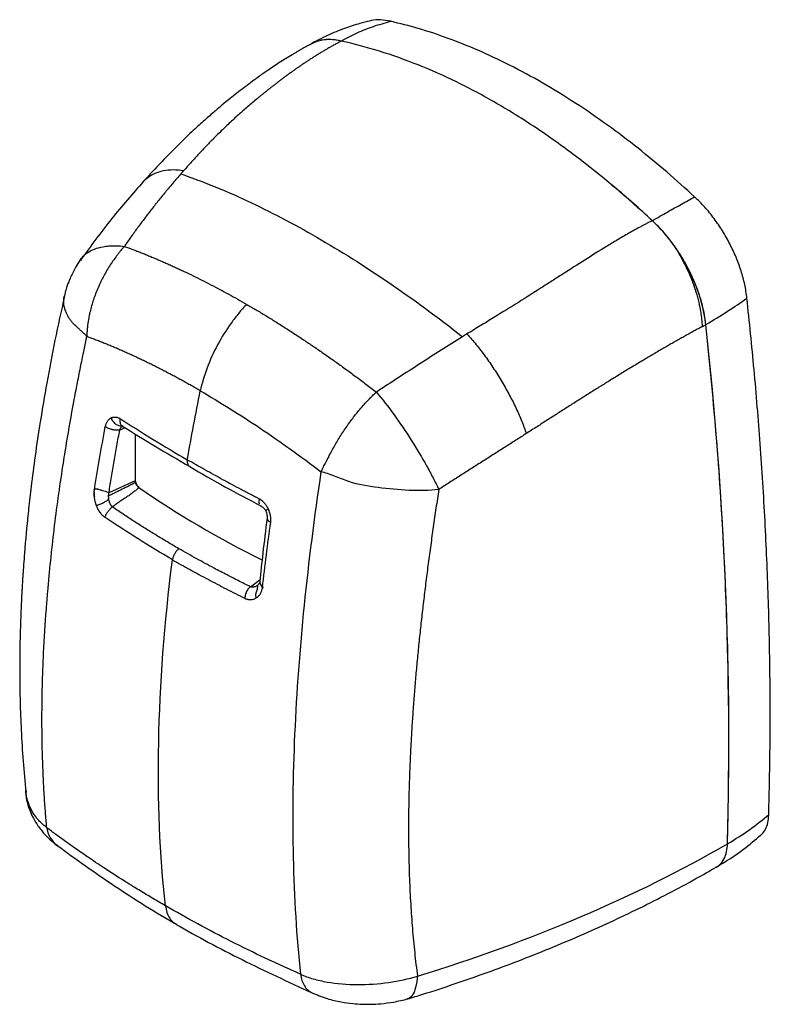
# Model space of a CAD drawing. Header units: millimetres. Extents: x 38 to 184, y 33 to 254.
# Tile 10 of 10: x 133 to 179, y 194 to 254. Entities that reach past the tile are written whole.
import ezdxf

# ---------------------------------------------------------------- set-up
doc = ezdxf.new("R2010")
doc.units = ezdxf.units.MM

msp = doc.modelspace()

# ---------------------------------------------------------------- linework, layer by layer
at = {"color": 7, "linetype": 'Continuous', "lineweight": 25}
for p, q in [((150.694, 252.784), (150.653, 252.763)), ((150.835, 252.849), (150.709, 252.772)), ((152.708, 253.003), (152.663, 253.015)), ((135.567, 237.277), (135.575, 237.307)), ((139.325, 229.178), (138.997, 229.038)), ((139.957, 225.908), (139.957, 228.79)), ((139.973, 225.917), (139.969, 228.782)), ((138.332, 225.189), (139.973, 225.917)), ((147.05, 219.379), (147.656, 219.832)), ((135.139, 203.436), (135.164, 203.42)), ((142.484, 198.576), (142.51, 198.56))]:
    msp.add_line(p, q, dxfattribs=at)
at = {"color": 7, "linetype": 'Continuous', "lineweight": 25, "flags": 128}
for points in [[(147.635, 219.715), (147.643, 219.627), (147.699, 219.483), (147.742, 219.407), (147.786, 219.344), (147.821, 219.304), (147.827, 219.3), (147.832, 219.297), (147.834, 219.297), (147.835, 219.297), (147.835, 219.297), (147.836, 219.298), (147.836, 219.298), (147.837, 219.3), (147.837, 219.306), (147.829, 219.336), (147.807, 219.385), (147.801, 219.395), (147.796, 219.401), (147.795, 219.402), (147.795, 219.402), (147.794, 219.402), (147.794, 219.402), (147.793, 219.401), (147.793, 219.4), (147.793, 219.392), (147.8, 219.352), (147.802, 219.335), (147.802, 219.333), (147.802, 219.332), (147.801, 219.331), (147.801, 219.331), (147.801, 219.331), (147.8, 219.331), (147.8, 219.331), (147.799, 219.331), (147.799, 219.331)], [(157.356, 195.37), (157.292, 194.896), (157.205, 194.526), (157.177, 194.445), (157.176, 194.443), (157.175, 194.442), (157.175, 194.441), (157.175, 194.441), (157.175, 194.441), (157.175, 194.44), (157.175, 194.44), (157.175, 194.44), (157.175, 194.44), (157.175, 194.44), (157.174, 194.439), (157.172, 194.433), (157.164, 194.412), (157.149, 194.377), (157.096, 194.274), (157.006, 194.144), (156.866, 194.019), (156.726, 193.967)]]:
    msp.add_lwpolyline(points, dxfattribs=at)
at = {"color": 7, "linetype": 'Continuous', "lineweight": 25}
for centre, radius, start, end in [((-60.7, 209.658), 237.264, 358.5203, 6.25991), ((175.424, 276.799), 62.255, 235.50924, 243.62409)]:
    msp.add_arc(centre, radius, start, end, dxfattribs=at)
for points, knots in [([(155.709, 254.232), (155.498, 254.267), (155.081, 254.337), (154.644, 254.325), (154.437, 254.256), (154.401, 254.244)], [0, 0, 0, 0, 0.458688, 0.906933, 1, 1, 1, 1]), ([(154.4, 254.247), (154.203, 254.2), (153.679, 254.074), (152.814, 253.787), (151.765, 253.367), (151.067, 252.989), (150.699, 252.79)], [0, 0, 0, 0, 0.150266, 0.398311, 0.681849, 1, 1, 1, 1]), ([(152.663, 253.015), (152.987, 253.19), (153.628, 253.537), (154.648, 253.943), (155.353, 254.135), (155.709, 254.232)], [0, 0, 0, 0, 0.335964, 0.664695, 1, 1, 1, 1]), ([(174.454, 243.411), (173.889, 243.923), (172.737, 244.969), (170.943, 246.442), (169.064, 247.865), (167.1, 249.212), (165.082, 250.452), (163.062, 251.543), (161.097, 252.464), (159.217, 253.211), (157.425, 253.809), (156.274, 254.093), (155.709, 254.232)], [0, 0, 0, 0, 0.092627, 0.188928, 0.288913, 0.392599, 0.5, 0.607397, 0.71108, 0.811066, 0.907368, 1, 1, 1, 1]), ([(152.665, 253.015), (152.412, 253.071), (152.165, 253.103), (151.692, 253.104), (151.466, 253.074), (151.253, 253.014)], [0, 0, 0, 0, 0.5, 0.5, 1, 1, 1, 1]), ([(152.663, 253.015), (152.448, 253.051), (152.022, 253.122), (151.591, 253.114), (151.394, 253.048), (151.372, 253.041)], [0, 0, 0, 0, 0.476664, 0.941468, 1, 1, 1, 1]), ([(150.76, 252.814), (150.727, 252.796), (150.631, 252.746), (150.477, 252.662), (150.298, 252.563), (150.124, 252.465), (149.954, 252.366), (149.786, 252.268), (149.405, 252.042), (148.837, 251.689), (148.143, 251.224), (147.562, 250.815), (147.074, 250.458), (146.632, 250.124), (146.209, 249.797), (145.766, 249.444), (145.285, 249.048), (144.741, 248.586), (144.118, 248.039), (143.384, 247.367), (142.518, 246.535), (141.522, 245.528), (140.832, 244.774), (140.461, 244.369)], [0, 0, 0, 0, 0.0085869, 0.0247574, 0.0401389, 0.0552842, 0.0701503, 0.0848687, 0.0993209, 0.1707898, 0.2357437, 0.2863238, 0.3303582, 0.371693, 0.4104941, 0.4501896, 0.4984936, 0.5499189, 0.6095735, 0.6835437, 0.7722272, 0.8775922, 1, 1, 1, 1]), ([(152.665, 253.015), (152.601, 252.981), (152.473, 252.914), (152.28, 252.809), (152.085, 252.7), (151.888, 252.589), (151.692, 252.475), (151.497, 252.359), (151.304, 252.243), (151.114, 252.126), (150.927, 252.008), (150.744, 251.891), (150.563, 251.773), (150.384, 251.654), (150.208, 251.535), (150.033, 251.415), (149.86, 251.295), (149.688, 251.174), (149.516, 251.052), (149.346, 250.929), (149.177, 250.805), (149.009, 250.681), (148.842, 250.555), (148.675, 250.429), (148.51, 250.302), (148.345, 250.174), (148.181, 250.045), (148.018, 249.915), (147.855, 249.784), (147.694, 249.652), (147.391, 249.403), (146.952, 249.032), (146.38, 248.529), (145.814, 248.012), (145.289, 247.511), (144.798, 247.027), (144.339, 246.557), (143.872, 246.062), (143.408, 245.555), (143.101, 245.209), (142.949, 245.039)], [0, 0, 0, 0, 0.017956, 0.036212, 0.054674, 0.073247, 0.091837, 0.110351, 0.128692, 0.14677, 0.164564, 0.182106, 0.199429, 0.216566, 0.233551, 0.250417, 0.267197, 0.283915, 0.300579, 0.317192, 0.333759, 0.350285, 0.366772, 0.383225, 0.399649, 0.416047, 0.432423, 0.448782, 0.465127, 0.481463, 0.497792, 0.557134, 0.616567, 0.676262, 0.736958, 0.786683, 0.838095, 0.891561, 0.946553, 1, 1, 1, 1]), ([(151.253, 253.014), (151.122, 252.974), (150.952, 252.921), (150.799, 252.83), (150.763, 252.808)], [0, 0, 0, 0, 0.765458, 1, 1, 1, 1]), ([(151.252, 253.015), (151.129, 252.984), (150.986, 252.948), (150.865, 252.868), (150.848, 252.857)], [0, 0, 0, 0, 0.8540047, 1, 1, 1, 1]), ([(150.929, 252.901), (150.923, 252.899), (150.897, 252.891), (150.875, 252.875), (150.858, 252.863)], [0, 0, 0, 0, 0.22259, 1, 1, 1, 1]), ([(171.841, 241.944), (170.281, 243.384), (168.7, 244.718), (166.692, 246.237), (166.288, 246.534), (165.48, 247.109), (165.076, 247.389), (163.861, 248.2), (163.05, 248.705), (161.832, 249.411), (161.426, 249.637), (160.612, 250.071), (160.206, 250.279), (158.993, 250.871), (158.19, 251.227), (155.796, 252.18), (154.221, 252.666), (152.665, 253.015)], [0, 0, 0, 0, 0.25, 0.25, 0.3125, 0.3125, 0.375, 0.375, 0.5, 0.5, 0.5625, 0.5625, 0.625, 0.625, 0.75, 0.75, 1, 1, 1, 1]), ([(142.76, 244.824), (142.679, 244.731), (142.517, 244.545), (142.277, 244.264), (142.04, 243.983), (141.807, 243.703), (141.577, 243.422), (141.351, 243.142), (141.128, 242.862), (140.909, 242.582), (140.693, 242.303), (140.481, 242.024), (140.272, 241.745), (140.066, 241.467), (139.864, 241.19), (139.665, 240.913), (139.47, 240.637), (139.342, 240.452), (139.278, 240.36)], [0, 0, 0, 0, 0.066636, 0.1327199, 0.198252, 0.2632322, 0.3276607, 0.3915376, 0.454863, 0.5176369, 0.5798597, 0.6415314, 0.7026522, 0.7632223, 0.8232419, 0.8827112, 0.9416305, 1, 1, 1, 1]), ([(140.448, 244.358), (139.791, 243.611), (138.437, 242.071), (137.199, 240.361), (136.562, 239.482)], [0, 0, 0, 0, 0.485662, 1, 1, 1, 1]), ([(171.843, 241.942), (171.066, 242.661), (170.219, 243.443), (169.351, 244.128), (169.281, 244.183)], [0, 0, 0, 0, 0.919071, 1, 1, 1, 1]), ([(171.843, 241.942), (172.159, 242.123), (172.783, 242.48), (173.656, 242.971), (174.186, 243.263), (174.454, 243.411)], [0, 0, 0, 0, 0.336194, 0.665105, 1, 1, 1, 1]), ([(177.68, 237.171), (177.642, 237.448), (177.566, 237.995), (177.335, 238.844), (177.024, 239.688), (176.635, 240.519), (176.179, 241.323), (175.661, 242.083), (175.085, 242.794), (174.666, 243.204), (174.454, 243.411)], [0, 0, 0, 0, 0.127552, 0.252247, 0.375486, 0.499705, 0.623961, 0.747312, 0.872182, 1, 1, 1, 1]), ([(171.841, 241.944), (171.783, 241.915), (171.651, 241.847), (171.478, 241.757), (171.303, 241.665), (171.07, 241.539), (170.765, 241.371), (170.394, 241.163), (170.038, 240.957), (169.576, 240.685), (168.792, 240.21), (167.681, 239.515), (166.565, 238.804), (165.666, 238.23), (164.758, 237.65), (163.595, 236.912), (162.368, 236.15), (161.222, 235.454), (160.666, 235.116), (160.411, 234.959)], [0, 0, 0, 0, 0.015625, 0.03125, 0.046875, 0.0625, 0.09375, 0.125, 0.15625, 0.1875, 0.25, 0.375, 0.5, 0.5625, 0.625, 0.75, 0.875, 0.9375, 1, 1, 1, 1]), ([(173.253, 240.314), (173.04, 240.62), (172.816, 240.911), (172.342, 241.458), (172.095, 241.71), (171.841, 241.944)], [0, 0, 0, 0, 0.5, 0.5, 1, 1, 1, 1]), ([(175.148, 235.536), (175.11, 235.819), (175.033, 236.378), (174.799, 237.248), (174.479, 238.115), (174.078, 238.973), (173.608, 239.804), (173.076, 240.586), (172.487, 241.313), (172.06, 241.731), (171.843, 241.943)], [0, 0, 0, 0, 0.127153, 0.251191, 0.374781, 0.500004, 0.625222, 0.748798, 0.872808, 1, 1, 1, 1]), ([(139.278, 240.36), (139.25, 240.328), (139.192, 240.261), (139.102, 240.154), (139.006, 240.037), (138.904, 239.909), (138.758, 239.717), (138.573, 239.459), (138.285, 239.028), (137.949, 238.455), (137.661, 237.85), (137.465, 237.348), (137.338, 236.977), (137.228, 236.605), (137.142, 236.264), (137.065, 235.897), (137.012, 235.561), (136.981, 235.24), (136.969, 235.003), (136.969, 234.861), (136.969, 234.797)], [0, 0, 0, 0, 0.022052, 0.045907, 0.071583, 0.099097, 0.128465, 0.192337, 0.25665, 0.382857, 0.513944, 0.577874, 0.641119, 0.702169, 0.764676, 0.810835, 0.884182, 0.930011, 0.968578, 1, 1, 1, 1]), ([(139.278, 240.36), (139.364, 240.329), (139.536, 240.266), (139.795, 240.169), (140.055, 240.069), (140.316, 239.967), (140.578, 239.862), (140.84, 239.755), (141.103, 239.646), (141.367, 239.534), (141.632, 239.42), (141.897, 239.304), (142.162, 239.185), (142.429, 239.064), (142.696, 238.941), (143.057, 238.771), (143.512, 238.552), (144.063, 238.279), (144.614, 237.997), (145.166, 237.707), (145.718, 237.408), (146.271, 237.102), (146.64, 236.891), (146.824, 236.785)], [0, 0, 0, 0, 0.036009, 0.071973, 0.107892, 0.143765, 0.179593, 0.215375, 0.251112, 0.286804, 0.32245, 0.358051, 0.393607, 0.429118, 0.464584, 0.500005, 0.57242, 0.644505, 0.716261, 0.787689, 0.858787, 0.929558, 1, 1, 1, 1]), ([(174.939, 235.421), (174.936, 235.462), (174.931, 235.554), (174.919, 235.707), (174.902, 235.889), (174.872, 236.141), (174.828, 236.428), (174.765, 236.752), (174.693, 237.059), (174.579, 237.477), (174.429, 237.93), (174.273, 238.335), (174.145, 238.638), (174.031, 238.894), (173.898, 239.173), (173.768, 239.429), (173.64, 239.669), (173.511, 239.895), (173.383, 240.11), (173.296, 240.247), (173.253, 240.314)], [0, 0, 0, 0, 0.02582, 0.057584, 0.095125, 0.138284, 0.2115, 0.269164, 0.332346, 0.395026, 0.517561, 0.601876, 0.638106, 0.700906, 0.757863, 0.810056, 0.860391, 0.908842, 0.955385, 1, 1, 1, 1]), ([(175.149, 235.528), (175.128, 235.724), (175.1, 235.923), (175.026, 236.326), (174.981, 236.528), (174.825, 237.137), (174.692, 237.546), (174.488, 238.06), (174.445, 238.163), (174.357, 238.368), (174.311, 238.47), (174.17, 238.773), (174.069, 238.972), (173.857, 239.365), (173.744, 239.559), (173.508, 239.942), (173.383, 240.13), (173.254, 240.315)], [0, 0, 0, 0, 0.125, 0.125, 0.25, 0.25, 0.5, 0.5, 0.5625, 0.5625, 0.625, 0.625, 0.75, 0.75, 0.875, 0.875, 1, 1, 1, 1]), ([(136.578, 239.553), (136.572, 239.545), (136.462, 239.397), (136.369, 239.238), (136.281, 239.087)], [0, 0, 0, 0, 0.0543643, 1, 1, 1, 1]), ([(136.281, 239.087), (136.168, 238.878), (136.008, 238.581), (135.817, 238.116), (135.682, 237.737), (135.608, 237.442), (135.575, 237.307)], [0, 0, 0, 0, 0.3712704, 0.525747, 0.7835233, 1, 1, 1, 1]), ([(135.58, 237.275), (135.381, 236.374), (134.987, 234.588), (134.497, 232.013), (134.093, 229.631), (133.777, 227.506), (133.544, 225.719), (133.375, 224.24), (133.253, 223.042), (133.16, 222.012), (133.09, 221.15), (133.039, 220.453), (133.005, 219.934), (132.983, 219.576), (132.967, 219.304), (132.95, 218.997), (132.927, 218.571), (132.901, 217.997), (132.872, 217.274), (132.844, 216.344), (132.823, 215.193), (132.819, 213.806), (132.843, 212.233), (132.91, 210.48), (133.024, 208.61), (133.149, 207.345), (133.211, 206.708)], [0, 0, 0, 0, 0.085154, 0.168823, 0.244623, 0.312655, 0.37295, 0.417295, 0.456281, 0.48991, 0.518185, 0.541104, 0.558667, 0.569458, 0.576472, 0.585458, 0.599297, 0.61799, 0.641539, 0.669948, 0.709238, 0.755156, 0.807721, 0.86699, 0.933058, 1, 1, 1, 1]), ([(146.824, 236.785), (146.655, 236.611), (146.325, 236.241), (145.699, 235.426), (144.994, 234.301), (144.343, 232.863), (144.057, 231.913), (143.964, 231.454)], [0, 0, 0, 0, 0.125, 0.25, 0.5, 0.75, 1, 1, 1, 1]), ([(146.824, 236.785), (146.921, 236.729), (147.115, 236.617), (147.406, 236.444), (147.7, 236.269), (147.995, 236.091), (148.291, 235.909), (148.589, 235.725), (148.888, 235.537), (149.188, 235.346), (149.49, 235.152), (149.794, 234.955), (150.099, 234.755), (150.405, 234.552), (150.713, 234.346), (151.022, 234.136), (151.332, 233.923), (151.643, 233.708), (151.956, 233.489), (152.27, 233.266), (152.586, 233.041), (152.902, 232.813), (153.22, 232.581), (153.539, 232.347), (153.859, 232.109), (154.18, 231.868), (154.502, 231.624), (154.718, 231.459), (154.826, 231.377)], [0, 0, 0, 0, 0.036966, 0.0740512, 0.1112558, 0.1485797, 0.186023, 0.2235859, 0.2612682, 0.2990701, 0.3369917, 0.3750329, 0.4131938, 0.4514744, 0.4898748, 0.5283951, 0.5670353, 0.6057954, 0.6446754, 0.6836754, 0.7227955, 0.7620357, 0.8013959, 0.8408763, 0.8804769, 0.9201977, 0.9600387, 1, 1, 1, 1]), ([(175.149, 235.536), (175.61, 235.81), (176.538, 236.361), (177.299, 236.9), (177.681, 237.171)], [0, 0, 0, 0, 0.497869, 1, 1, 1, 1]), ([(179.028, 205.328), (179.061, 206.791), (179.129, 209.727), (179.114, 214.199), (179.012, 218.765), (178.813, 223.422), (178.518, 228.104), (178.146, 232.687), (177.833, 235.701), (177.681, 237.171)], [0, 0, 0, 0, 0.1428412, 0.2866608, 0.4299671, 0.5771659, 0.7248379, 0.8657815, 1, 1, 1, 1]), ([(160.411, 234.959), (160.507, 234.855), (160.697, 234.641), (160.982, 234.301), (161.264, 233.945), (161.634, 233.451), (162.084, 232.804), (162.589, 231.996), (163.05, 231.174), (163.458, 230.356), (163.808, 229.561), (163.992, 229.057), (164.069, 228.814)], [0, 0, 0, 0, 0.0625, 0.125, 0.1875, 0.25, 0.375, 0.5, 0.625, 0.75, 0.875, 1, 1, 1, 1]), ([(174.939, 235.421), (174.854, 235.375), (174.685, 235.284), (174.43, 235.145), (174.173, 235.003), (173.914, 234.86), (173.654, 234.714), (173.392, 234.567), (173.129, 234.417), (172.864, 234.265), (172.598, 234.112), (172.202, 233.882), (171.669, 233.568), (171, 233.169), (170.323, 232.761), (169.68, 232.368), (169.066, 231.989), (168.479, 231.624), (167.882, 231.249), (167.274, 230.866), (166.654, 230.473), (166.024, 230.071), (165.383, 229.66), (164.731, 229.24), (164.29, 228.956), (164.069, 228.814)], [0, 0, 0, 0, 0.02471, 0.049481, 0.074315, 0.099214, 0.12418, 0.149213, 0.174316, 0.19949, 0.224736, 0.250057, 0.311727, 0.374893, 0.437409, 0.499743, 0.552498, 0.605937, 0.660072, 0.714911, 0.770465, 0.826742, 0.883751, 0.941501, 1, 1, 1, 1]), ([(134.493, 204.52), (134.481, 204.649), (134.456, 204.919), (134.421, 205.344), (134.385, 205.805), (134.351, 206.303), (134.317, 206.838), (134.286, 207.412), (134.234, 208.55), (134.198, 209.948), (134.193, 211.697), (134.219, 213.37), (134.297, 215.501), (134.418, 217.448), (134.623, 219.982), (134.859, 222.257), (135.194, 224.853), (135.455, 226.636), (135.772, 228.61), (136.074, 230.326), (136.378, 231.921), (136.589, 232.985), (136.784, 233.93), (136.91, 234.521), (136.969, 234.797)], [0, 0, 0, 0, 0.014142, 0.029538, 0.046188, 0.064091, 0.083243, 0.103646, 0.125297, 0.204064, 0.25022, 0.306106, 0.375088, 0.465553, 0.499956, 0.624807, 0.687078, 0.749686, 0.795088, 0.874663, 0.911674, 0.944904, 0.974349, 1, 1, 1, 1]), ([(143.964, 231.454), (143.87, 231.508), (143.683, 231.616), (143.403, 231.775), (143.124, 231.931), (142.846, 232.085), (142.568, 232.236), (142.292, 232.384), (142.016, 232.53), (141.742, 232.673), (141.468, 232.814), (141.196, 232.952), (140.924, 233.087), (140.653, 233.22), (140.384, 233.35), (140.115, 233.477), (139.847, 233.602), (139.58, 233.724), (139.314, 233.843), (139.05, 233.96), (138.786, 234.073), (138.523, 234.185), (138.261, 234.293), (138.001, 234.4), (137.741, 234.503), (137.482, 234.604), (137.225, 234.702), (137.054, 234.765), (136.969, 234.797)], [0, 0, 0, 0, 0.038618, 0.0772073, 0.1157697, 0.1543075, 0.1928226, 0.2313171, 0.269793, 0.3082523, 0.3466971, 0.3851295, 0.4235515, 0.461965, 0.5003722, 0.5387751, 0.5771757, 0.615576, 0.653978, 0.6923838, 0.7307952, 0.7692143, 0.8076431, 0.8460835, 0.8845374, 0.9230069, 0.9614938, 1, 1, 1, 1]), ([(160.139, 234.791), (159.25, 234.24), (158.384, 233.683), (156.618, 232.546), (155.72, 231.967), (154.826, 231.377)], [0, 0, 0, 0, 0.5, 0.5, 1, 1, 1, 1]), ([(151.405, 226.463), (151.42, 226.491), (151.451, 226.551), (151.502, 226.649), (151.56, 226.761), (151.625, 226.887), (151.734, 227.1), (151.863, 227.352), (152.029, 227.667), (152.189, 227.963), (152.376, 228.289), (152.575, 228.617), (152.859, 229.06), (153.163, 229.492), (153.487, 229.918), (153.738, 230.231), (154.002, 230.54), (154.237, 230.799), (154.447, 231.017), (154.633, 231.2), (154.761, 231.317), (154.826, 231.377)], [0, 0, 0, 0, 0.017986, 0.038519, 0.061625, 0.087332, 0.115669, 0.189238, 0.235005, 0.29754, 0.358332, 0.42144, 0.485237, 0.613819, 0.674274, 0.742479, 0.806981, 0.870992, 0.912853, 0.955871, 1, 1, 1, 1]), ([(154.826, 231.377), (155.189, 230.945), (155.919, 229.995), (156.989, 228.424), (157.787, 227.078), (158.262, 226.203), (158.507, 225.723), (158.62, 225.49), (158.674, 225.376)], [0, 0, 0, 0, 0.25, 0.5, 0.75, 0.875, 0.9375, 1, 1, 1, 1]), ([(138.102, 229.244), (138.11, 229.275), (138.126, 229.335), (138.156, 229.419), (138.193, 229.497), (138.235, 229.569), (138.282, 229.636), (138.334, 229.694), (138.388, 229.744), (138.427, 229.769), (138.446, 229.781)], [0, 0, 0, 0, 0.125792, 0.250689, 0.371762, 0.501459, 0.631244, 0.756951, 0.879528, 1, 1, 1, 1]), ([(138.446, 229.781), (138.458, 229.787), (138.481, 229.799), (138.517, 229.812), (138.555, 229.823), (138.594, 229.831), (138.634, 229.836), (138.675, 229.838), (138.727, 229.837), (138.79, 229.83), (138.863, 229.813), (138.935, 229.785), (138.984, 229.759), (139.008, 229.747)], [0, 0, 0, 0, 0.069115, 0.138612, 0.208692, 0.279551, 0.35138, 0.42436, 0.498666, 0.627947, 0.748824, 0.873764, 1, 1, 1, 1]), ([(138.446, 229.781), (138.464, 229.742), (138.501, 229.664), (138.61, 229.523), (138.773, 229.369), (138.962, 229.301), (139.086, 229.28), (139.131, 229.288), (139.143, 229.291)], [0, 0, 0, 0, 0.130108, 0.264425, 0.542217, 0.818763, 0.953199, 1, 1, 1, 1]), ([(139.008, 229.747), (139.003, 229.66), (138.994, 229.533), (139.043, 229.399), (139.09, 229.328), (139.131, 229.302), (139.148, 229.291)], [0, 0, 0, 0, 0.443785, 0.654185, 0.859869, 1, 1, 1, 1]), ([(138.997, 229.038), (138.986, 229.036), (138.964, 229.032), (138.93, 229.028), (138.894, 229.025), (138.857, 229.024), (138.818, 229.024), (138.779, 229.025), (138.738, 229.028), (138.698, 229.032), (138.656, 229.037), (138.615, 229.044), (138.573, 229.052), (138.521, 229.063), (138.427, 229.087), (138.306, 229.128), (138.196, 229.181), (138.135, 229.22), (138.11, 229.239), (138.102, 229.244)], [0, 0, 0, 0, 0.0404962, 0.0811293, 0.1219722, 0.163072, 0.2044527, 0.2461185, 0.2880568, 0.3302409, 0.372633, 0.4151866, 0.457849, 0.5005634, 0.5733551, 0.7511651, 0.88393, 0.9662769, 1, 1, 1, 1]), ([(138.332, 225.189), (138.382, 225.509), (138.483, 226.148), (138.645, 227.109), (138.816, 228.072), (138.935, 228.716), (138.997, 229.038)], [0, 0, 0, 0, 0.25, 0.5, 0.75, 1, 1, 1, 1]), ([(138.997, 229.038), (138.999, 229.05), (139.004, 229.07), (139.021, 229.103), (139.048, 229.15), (139.089, 229.211), (139.133, 229.255), (139.177, 229.285), (139.198, 229.296), (139.207, 229.301)], [0.0000121, 0.0000121, 0.0000121, 0.0000121, 0.1149989, 0.25, 0.375, 0.5, 0.75, 0.885058, 0.9999996, 0.9999996, 0.9999996, 0.9999996]), ([(139.122, 229.304), (139.803, 228.879), (141.165, 228.031), (142.596, 227.199), (143.311, 226.783)], [0, 0, 0, 0, 0.500011, 1, 1, 1, 1]), ([(139.125, 229.305), (139.125, 229.305), (139.124, 229.305), (139.124, 229.305), (139.137, 229.295), (139.144, 229.29)], [0, 0, 0, 0, 0.0783047, 0.4987865, 1, 1, 1, 1]), ([(164.069, 228.814), (163.962, 228.746), (163.747, 228.61), (163.422, 228.404), (163.093, 228.195), (162.761, 227.983), (162.424, 227.769), (162.084, 227.552), (161.739, 227.332), (161.278, 227.038), (160.703, 226.672), (160.018, 226.236), (159.343, 225.805), (158.896, 225.518), (158.674, 225.375)], [0, 0, 0, 0, 0.060387, 0.121374, 0.182965, 0.245162, 0.307965, 0.371378, 0.435402, 0.500039, 0.628169, 0.754199, 0.878139, 1, 1, 1, 1]), ([(147.617, 224.777), (147.593, 224.789), (147.545, 224.814), (147.473, 224.851), (147.402, 224.888), (147.306, 224.938), (147.187, 225), (146.997, 225.099), (146.76, 225.224), (146.382, 225.423), (145.913, 225.673), (145.167, 226.076), (144.246, 226.584), (143.522, 226.994), (143.162, 227.2)], [0, 0, 0, 0, 0.0155615, 0.03125, 0.046875, 0.0625, 0.09375, 0.125, 0.1875, 0.25, 0.375, 0.5, 0.75, 1, 1, 1, 1]), ([(143.31, 226.783), (144.028, 226.364), (145.462, 225.527), (146.975, 224.741), (147.732, 224.348)], [0, 0, 0, 0, 0.500127, 1, 1, 1, 1]), ([(158.674, 225.376), (158.104, 225.3), (156.855, 225.279), (154.9, 225.48), (153.419, 225.708), (152.231, 226.207), (151.669, 226.41), (151.405, 226.463)], [0, 0, 0, 0, 0.25, 0.5, 0.75, 0.875, 1, 1, 1, 1]), ([(139.993, 225.805), (139.852, 225.736), (139.569, 225.596), (139.145, 225.387), (138.792, 225.212), (138.546, 225.09), (138.406, 225.021), (138.337, 224.985), (138.302, 224.968)], [0, 0, 0, 0, 0.250158, 0.500656, 0.751151, 0.876291, 0.93809, 1, 1, 1, 1]), ([(140.171, 225.487), (140.146, 225.507), (140.098, 225.547), (140.034, 225.639), (139.986, 225.742), (139.96, 225.836), (139.958, 225.888), (139.957, 225.908)], [0, 0, 0, 0, 0.2158283, 0.4316684, 0.6471437, 0.8617469, 1, 1, 1, 1]), ([(139.993, 225.805), (139.991, 225.811), (139.986, 225.821), (139.98, 225.837), (139.975, 225.852), (139.97, 225.87), (139.967, 225.891), (139.971, 225.909), (139.973, 225.917)], [0, 0, 0, 0, 0.1440613, 0.2870599, 0.4301576, 0.5725264, 0.7845952, 1, 1, 1, 1]), ([(140.195, 225.507), (140.184, 225.513), (140.162, 225.526), (140.13, 225.55), (140.1, 225.581), (140.073, 225.619), (140.048, 225.663), (140.026, 225.709), (140.01, 225.749), (139.999, 225.782), (139.995, 225.798), (139.993, 225.805)], [0, 0, 0, 0, 0.119503, 0.236662, 0.34386, 0.479635, 0.605692, 0.733782, 0.865231, 0.940088, 1, 1, 1, 1]), ([(137.427, 225.318), (137.388, 225.382), (137.436, 225.399), (137.47, 225.415), (137.456, 225.414), (137.472, 225.412), (137.559, 225.411), (137.639, 225.397), (137.656, 225.39), (137.699, 225.375), (137.725, 225.367), (137.825, 225.339), (137.9, 225.319), (138.129, 225.252), (138.282, 225.205), (138.332, 225.189)], [0, 0, 0, 0, 0.125, 0.125, 0.25, 0.25, 0.5, 0.5, 0.625, 0.625, 0.75, 0.75, 0.875, 0.875, 1, 1, 1, 1]), ([(137.559, 224.375), (137.55, 224.397), (137.534, 224.441), (137.512, 224.508), (137.492, 224.576), (137.475, 224.644), (137.459, 224.713), (137.446, 224.782), (137.433, 224.869), (137.422, 224.971), (137.416, 225.089), (137.417, 225.206), (137.423, 225.281), (137.427, 225.318)], [0, 0, 0, 0, 0.071292, 0.142283, 0.21317, 0.284148, 0.355414, 0.42716, 0.499576, 0.623742, 0.747907, 0.873017, 1, 1, 1, 1]), ([(137.423, 225.224), (137.422, 225.207), (137.42, 225.114), (137.423, 225.016), (137.426, 224.937)], [0, 0, 0, 0, 0.185799, 1, 1, 1, 1]), ([(138.304, 224.968), (138.304, 224.969), (138.304, 224.971), (138.306, 224.975), (138.307, 224.982), (138.307, 224.993), (138.307, 225.006), (138.309, 225.018), (138.311, 225.031), (138.312, 225.05), (138.315, 225.074), (138.322, 225.122), (138.328, 225.161), (138.332, 225.189)], [0, 0, 0, 0, 0.013295, 0.026668, 0.052871, 0.107259, 0.16173, 0.220886, 0.271687, 0.340154, 0.464756, 0.5957, 1, 1, 1, 1]), ([(140.195, 225.505), (140.131, 225.45), (140.006, 225.339), (139.81, 225.178), (139.604, 225.026), (139.429, 224.911), (139.283, 224.817), (139.137, 224.723), (138.951, 224.596), (138.744, 224.445), (138.607, 224.344), (138.538, 224.293)], [0, 0, 0, 0, 0.128205, 0.2542, 0.378647, 0.502537, 0.552073, 0.626403, 0.750517, 0.875085, 1, 1, 1, 1]), ([(158.674, 225.375), (158.644, 225.182), (158.586, 224.796), (158.5, 224.219), (158.416, 223.645), (158.333, 223.074), (158.253, 222.505), (158.174, 221.94), (158.098, 221.377), (158.023, 220.817), (157.951, 220.26), (157.88, 219.706), (157.811, 219.154), (157.745, 218.605), (157.681, 218.059), (157.618, 217.516), (157.558, 216.976), (157.501, 216.438), (157.445, 215.904), (157.391, 215.372), (157.34, 214.843), (157.291, 214.316), (157.244, 213.793), (157.2, 213.272), (157.157, 212.754), (157.118, 212.238), (157.08, 211.726), (157.045, 211.216), (157.012, 210.709), (156.981, 210.204), (156.946, 209.577), (156.909, 208.829), (156.873, 207.964), (156.845, 207.108), (156.824, 206.262), (156.811, 205.424), (156.805, 204.596), (156.808, 203.777), (156.818, 202.967), (156.836, 202.166), (156.862, 201.375), (156.896, 200.592), (156.937, 199.819), (156.987, 199.055), (157.045, 198.3), (157.11, 197.554), (157.184, 196.817), (157.265, 196.088), (157.326, 195.609), (157.356, 195.37)], [0, 0, 0, 0, 0.018002, 0.035947, 0.053835, 0.071667, 0.089443, 0.107163, 0.124828, 0.142438, 0.159993, 0.177495, 0.194942, 0.212337, 0.229679, 0.246968, 0.264205, 0.281391, 0.298526, 0.31561, 0.332644, 0.349629, 0.366564, 0.383451, 0.40029, 0.417081, 0.433824, 0.450522, 0.467173, 0.483779, 0.50034, 0.52932, 0.558138, 0.586798, 0.615303, 0.643656, 0.67186, 0.699919, 0.727836, 0.755615, 0.783259, 0.810771, 0.838157, 0.865418, 0.892559, 0.919584, 0.946497, 0.973301, 1, 1, 1, 1]), ([(137.559, 224.375), (137.564, 224.378), (137.577, 224.384), (137.601, 224.396), (137.635, 224.41), (137.676, 224.428), (137.743, 224.456), (137.83, 224.492), (137.944, 224.541), (138.047, 224.59), (138.131, 224.638), (138.187, 224.675), (138.227, 224.705), (138.269, 224.739), (138.293, 224.762), (138.308, 224.776)], [0, 0, 0, 0, 0.03344, 0.07351, 0.12007, 0.180216, 0.237234, 0.367927, 0.491741, 0.649919, 0.749305, 0.811686, 0.873592, 0.920299, 1, 1, 1, 1]), ([(138.308, 224.776), (138.309, 224.787), (138.31, 224.81), (138.311, 224.843), (138.31, 224.88), (138.308, 224.914), (138.305, 224.942), (138.304, 224.957), (138.304, 224.965), (138.304, 224.968)], [0, 0, 0, 0, 0.1788284, 0.3508622, 0.5175991, 0.7571794, 0.8755125, 0.9493817, 1, 1, 1, 1]), ([(138.538, 224.293), (138.537, 224.293), (138.537, 224.294), (138.536, 224.295), (138.535, 224.296), (138.534, 224.296), (138.534, 224.297), (138.534, 224.297), (138.534, 224.297), (138.533, 224.297), (138.533, 224.298), (138.533, 224.297), (138.533, 224.297), (138.533, 224.298), (138.533, 224.298), (138.532, 224.298), (138.532, 224.299), (138.531, 224.299), (138.53, 224.3), (138.529, 224.301), (138.528, 224.302), (138.527, 224.302), (138.526, 224.303), (138.526, 224.303), (138.526, 224.303), (138.525, 224.303), (138.525, 224.303), (138.525, 224.303), (138.525, 224.304), (138.525, 224.304), (138.525, 224.304), (138.524, 224.304), (138.524, 224.305), (138.524, 224.305), (138.523, 224.306), (138.522, 224.307), (138.522, 224.307), (138.521, 224.307), (138.52, 224.308), (138.52, 224.309), (138.519, 224.31), (138.518, 224.311), (138.517, 224.312), (138.517, 224.312), (138.517, 224.313), (138.516, 224.313), (138.516, 224.313), (138.516, 224.314), (138.515, 224.315), (138.514, 224.315), (138.514, 224.316), (138.512, 224.319), (138.508, 224.324), (138.498, 224.337), (138.483, 224.358), (138.457, 224.395), (138.426, 224.445), (138.394, 224.508), (138.366, 224.582), (138.334, 224.674), (138.315, 224.744), (138.308, 224.776)], [0.0000232, 0.0000232, 0.0000232, 0.0000232, 0.0026563, 0.0071875, 0.0094531, 0.0105859, 0.0117188, 0.0122852, 0.0128516, 0.013418, 0.0139844, 0.0151172, 0.0156836, 0.01625, 0.0168164, 0.0170996, 0.0173828, 0.017666, 0.0179492, 0.0182324, 0.0185156, 0.0187988, 0.019082, 0.0193652, 0.0196484, 0.0202148, 0.0207813, 0.0213477, 0.0219141, 0.0224805, 0.0230469, 0.0236133, 0.0241797, 0.0253125, 0.0275781, 0.0298437, 0.0309766, 0.0321094, 0.034375, 0.0389063, 0.0434375, 0.0457031, 0.0479687, 0.0502344, 0.0513672, 0.0525, 0.0547656, 0.0570312, 0.0592969, 0.0615625, 0.0660938, 0.070625, 0.08875, 0.125, 0.1875, 0.25, 0.375, 0.5, 0.625, 0.8225, 1.0000008, 1.0000008, 1.0000008, 1.0000008]), ([(147.608, 224.497), (147.606, 224.504), (147.603, 224.518), (147.6, 224.535), (147.597, 224.566), (147.595, 224.616), (147.601, 224.692), (147.611, 224.749), (147.617, 224.777)], [0, 0, 0, 0, 0.104637, 0.176896, 0.216273, 0.469326, 0.730097, 1, 1, 1, 1]), ([(148.156, 224.176), (148.15, 224.188), (148.14, 224.209), (148.124, 224.238), (148.111, 224.264), (148.096, 224.289), (148.081, 224.313), (148.066, 224.338), (148.036, 224.384), (147.989, 224.449), (147.933, 224.517), (147.886, 224.568), (147.85, 224.605), (147.813, 224.64), (147.781, 224.668), (147.755, 224.689), (147.734, 224.704), (147.716, 224.717), (147.704, 224.725), (147.696, 224.73), (147.686, 224.737), (147.669, 224.747), (147.645, 224.762), (147.627, 224.772), (147.617, 224.777)], [0, 0, 0, 0, 0.0475, 0.08125, 0.115, 0.14875, 0.1825, 0.21625, 0.25, 0.375, 0.5, 0.5625, 0.625, 0.6875, 0.75, 0.78375, 0.8175, 0.85125, 0.868125, 0.876563, 0.885, 0.91875, 0.9525, 1, 1, 1, 1]), ([(138.085, 223.64), (138.071, 223.65), (138.044, 223.67), (137.991, 223.713), (137.903, 223.8), (137.804, 223.922), (137.711, 224.062), (137.649, 224.172), (137.599, 224.277), (137.572, 224.342), (137.559, 224.375)], [0, 0, 0, 0, 0.066347, 0.12501, 0.249619, 0.499324, 0.643676, 0.785458, 0.892109, 1, 1, 1, 1]), ([(142.639, 221.721), (142.521, 221.79), (142.284, 221.927), (141.933, 222.134), (141.583, 222.343), (141.236, 222.554), (140.891, 222.766), (140.434, 223.05), (139.868, 223.41), (139.198, 223.848), (138.758, 224.145), (138.538, 224.293)], [0, 0, 0, 0, 0.083389, 0.166748, 0.250082, 0.333398, 0.416702, 0.5, 0.666603, 0.833254, 1, 1, 1, 1]), ([(147.698, 224.352), (147.753, 224.319), (147.865, 224.255), (147.952, 224.128), (147.996, 224.065)], [0, 0, 0, 0, 0.498205, 1, 1, 1, 1]), ([(147.997, 224.065), (147.996, 224.065), (147.978, 224.062), (148.023, 224.093), (148.081, 224.133), (148.131, 224.161), (148.156, 224.176)], [0, 0, 0, 0, 0.006958, 0.515573, 0.761623, 1, 1, 1, 1]), ([(147.994, 224.068), (148.014, 224.021), (148.053, 223.93), (148.077, 223.796), (148.087, 223.681), (148.08, 223.622), (148.077, 223.596)], [0, 0, 0, 0, 0.28846, 0.559592, 0.79862, 1, 1, 1, 1]), ([(148.308, 223.352), (148.315, 223.418), (148.323, 223.552), (148.304, 223.694), (148.264, 223.906), (148.22, 224.045), (148.156, 224.176)], [0, 0, 0, 0, 0.25, 0.5, 0.5, 1, 1, 1, 1]), ([(148.08, 223.602), (147.99, 222.878), (147.825, 221.558), (147.692, 220.272), (147.632, 219.692)], [0, 0, 0, 0, 0.548591, 1, 1, 1, 1]), ([(142.639, 221.721), (142.591, 221.685), (142.501, 221.59), (142.382, 221.412), (142.285, 221.22), (142.246, 221.095), (142.239, 221.035)], [0, 0, 0, 0, 0.25, 0.5, 0.75, 1, 1, 1, 1]), ([(147.05, 219.379), (146.924, 219.441), (146.671, 219.565), (146.294, 219.753), (145.942, 219.932), (145.445, 220.186), (144.705, 220.573), (143.894, 221.013), (143.174, 221.415), (142.818, 221.619), (142.639, 221.721)], [0, 0, 0, 0, 0.0834665, 0.1668579, 0.2501887, 0.3187511, 0.4999984, 0.7498042, 0.8748318, 1, 1, 1, 1]), ([(141.813, 199.709), (141.466, 202.841), (141.324, 206.211), (141.465, 213.349), (141.747, 217.117), (142.239, 221.035)], [0, 0, 0, 0, 0.5, 0.5, 1, 1, 1, 1]), ([(142.239, 221.035), (142.419, 220.934), (142.781, 220.731), (143.328, 220.43), (143.88, 220.13), (144.622, 219.734), (145.56, 219.242), (146.323, 218.855), (146.707, 218.662)], [0, 0, 0, 0, 0.125, 0.25, 0.375, 0.5, 0.75, 1, 1, 1, 1]), ([(147.05, 219.379), (147.04, 219.37), (147.018, 219.353), (146.987, 219.324), (146.957, 219.293), (146.929, 219.259), (146.902, 219.223), (146.876, 219.185), (146.852, 219.145), (146.829, 219.104), (146.807, 219.057), (146.772, 218.977), (146.742, 218.882), (146.721, 218.785), (146.712, 218.719), (146.709, 218.68), (146.707, 218.662)], [0, 0, 0, 0, 0.054974, 0.11018, 0.165576, 0.221109, 0.276729, 0.332414, 0.388158, 0.443949, 0.499772, 0.573945, 0.750978, 0.847984, 0.93099, 1, 1, 1, 1]), ([(147.477, 219.444), (147.466, 219.437), (147.436, 219.417), (147.38, 219.39), (147.32, 219.37), (147.263, 219.36), (147.217, 219.356), (147.178, 219.356), (147.152, 219.356), (147.132, 219.358), (147.109, 219.362), (147.08, 219.366), (147.061, 219.374), (147.05, 219.379)], [0, 0, 0, 0, 0.087819, 0.243566, 0.416756, 0.504674, 0.635992, 0.722179, 0.761789, 0.805865, 0.862093, 0.918931, 1, 1, 1, 1]), ([(147.477, 219.444), (147.478, 219.431), (147.481, 219.405), (147.481, 219.366), (147.481, 219.329), (147.478, 219.294), (147.474, 219.26), (147.466, 219.215), (147.447, 219.14), (147.415, 219.05), (147.383, 218.958), (147.37, 218.886), (147.37, 218.83), (147.377, 218.784), (147.392, 218.734), (147.408, 218.701), (147.417, 218.684)], [0, 0, 0, 0, 0.044882, 0.088231, 0.130483, 0.172023, 0.213181, 0.254221, 0.340227, 0.510895, 0.656279, 0.761241, 0.818574, 0.875809, 0.935182, 1, 1, 1, 1]), ([(147.417, 218.684), (147.44, 218.698), (147.486, 218.731), (147.551, 218.793), (147.612, 218.865), (147.667, 218.947), (147.713, 219.037), (147.752, 219.132), (147.781, 219.231), (147.794, 219.298), (147.799, 219.331), (147.799, 219.331)], [-0.000027, -0.000027, -0.000027, -0.000027, 0.124973, 0.249973, 0.374973, 0.499973, 0.624973, 0.749973, 0.874973, 0.999973, 1, 1, 1, 1]), ([(147.472, 219.451), (147.48, 219.456), (147.492, 219.464), (147.51, 219.478), (147.526, 219.49), (147.542, 219.506), (147.558, 219.523), (147.574, 219.541), (147.591, 219.563), (147.602, 219.579), (147.609, 219.589)], [0, 0, 0, 0, 0.144773, 0.226798, 0.35505, 0.480576, 0.610121, 0.735056, 0.8446, 1, 1, 1, 1]), ([(146.707, 218.662), (146.708, 218.662), (146.71, 218.661), (146.712, 218.66), (146.714, 218.659), (146.715, 218.659), (146.716, 218.658), (146.716, 218.658), (146.717, 218.658), (146.717, 218.658), (146.718, 218.658), (146.718, 218.657), (146.719, 218.657), (146.719, 218.657), (146.72, 218.657), (146.72, 218.657), (146.72, 218.656), (146.72, 218.656), (146.721, 218.656), (146.721, 218.656), (146.721, 218.656), (146.721, 218.656), (146.721, 218.656), (146.722, 218.656), (146.722, 218.656), (146.722, 218.656), (146.723, 218.655), (146.723, 218.655), (146.724, 218.655), (146.724, 218.655), (146.724, 218.655), (146.725, 218.654), (146.725, 218.654), (146.726, 218.654), (146.727, 218.653), (146.728, 218.653), (146.73, 218.652), (146.731, 218.652), (146.734, 218.651), (146.736, 218.649), (146.739, 218.648), (146.741, 218.647), (146.743, 218.646), (146.745, 218.646), (146.747, 218.645), (146.748, 218.644), (146.75, 218.644), (146.752, 218.643), (146.754, 218.642), (146.757, 218.641), (146.764, 218.638), (146.778, 218.632), (146.808, 218.62), (146.848, 218.608), (146.895, 218.597), (146.942, 218.589), (147.004, 218.583), (147.113, 218.583), (147.26, 218.606), (147.367, 218.653), (147.417, 218.684)], [0, 0, 0, 0, 0.002656, 0.007188, 0.009453, 0.010586, 0.011719, 0.012285, 0.012852, 0.013418, 0.013984, 0.015117, 0.015684, 0.01625, 0.016816, 0.0171, 0.017383, 0.017666, 0.017949, 0.018232, 0.018516, 0.018799, 0.019082, 0.019365, 0.019648, 0.020215, 0.020781, 0.021348, 0.021914, 0.02248, 0.023047, 0.023613, 0.02418, 0.025313, 0.026445, 0.027578, 0.029844, 0.032109, 0.034375, 0.038906, 0.043437, 0.045703, 0.047969, 0.050234, 0.0525, 0.054766, 0.057031, 0.059297, 0.061562, 0.066094, 0.070625, 0.08875, 0.125, 0.1875, 0.25, 0.3125, 0.375, 0.5, 0.75, 1, 1, 1, 1]), ([(133.174, 206.843), (133.192, 206.641), (133.227, 206.232), (133.405, 205.652), (133.645, 205.118), (133.953, 204.612), (134.321, 204.148), (134.733, 203.736), (135.024, 203.514), (135.159, 203.412)], [0, 0, 0, 0, 0.155645, 0.315607, 0.461019, 0.592854, 0.748928, 0.884149, 1, 1, 1, 1]), ([(134.493, 204.52), (134.318, 204.668), (133.965, 204.967), (133.594, 205.487), (133.343, 206.045), (133.22, 206.459), (133.216, 206.684), (133.216, 206.709)], [0, 0, 0, 0, 0.233714, 0.474067, 0.719867, 0.968766, 1, 1, 1, 1]), ([(176.485, 203.532), (176.948, 203.813), (177.874, 204.375), (178.643, 205.011), (179.028, 205.329)], [0, 0, 0, 0, 0.5, 1, 1, 1, 1]), ([(178.519, 204.059), (178.547, 204.079), (178.675, 204.168), (178.838, 204.421), (178.991, 204.824), (179.015, 205.158), (179.028, 205.328)], [0, 0, 0, 0, 0.0863188, 0.3873561, 0.6863491, 1, 1, 1, 1]), ([(141.813, 199.709), (141.683, 199.784), (141.422, 199.935), (141.034, 200.163), (140.648, 200.393), (140.265, 200.624), (139.804, 200.906), (139.049, 201.376), (138.083, 201.998), (137.071, 202.675), (136.281, 203.222), (135.636, 203.68), (135.059, 204.098), (134.681, 204.379), (134.493, 204.52)], [0, 0, 0, 0, 0.049941, 0.099901, 0.149877, 0.199868, 0.249871, 0.331583, 0.5, 0.640747, 0.75013, 0.833462, 0.916755, 1, 1, 1, 1]), ([(175.796, 202.092), (176.377, 202.446), (177.373, 203.053), (178.178, 203.767), (178.514, 204.065)], [0, 0, 0, 0, 0.582766, 1, 1, 1, 1]), ([(135.134, 203.429), (135.715, 203.008), (136.876, 202.165), (138.687, 200.922), (140.552, 199.705), (141.855, 198.937), (142.506, 198.553)], [0, 0, 0, 0, 0.2501412, 0.5003791, 0.750404, 1, 1, 1, 1]), ([(157.356, 195.37), (160.872, 196.446), (164.248, 197.673), (170.648, 200.403), (173.671, 201.906), (176.485, 203.531)], [0, 0, 0, 0, 0.5, 0.5, 1, 1, 1, 1]), ([(175.788, 202.1), (175.822, 202.116), (175.955, 202.18), (176.136, 202.373), (176.319, 202.675), (176.448, 203.058), (176.472, 203.367), (176.485, 203.531)], [0, 0, 0, 0, 0.079234, 0.302744, 0.526253, 0.749762, 1, 1, 1, 1]), ([(176.02, 202.279), (176.034, 202.289), (176.146, 202.371), (176.295, 202.615), (176.448, 203.021), (176.473, 203.359), (176.485, 203.532)], [0, 0, 0, 0, 0.044311, 0.357512, 0.671001, 1, 1, 1, 1]), ([(156.738, 193.965), (157.055, 194.061), (158.051, 194.362), (159.695, 194.906), (161.671, 195.594), (163.616, 196.32), (165.529, 197.079), (167.408, 197.873), (169.252, 198.7), (171.057, 199.56), (172.821, 200.453), (174.403, 201.297), (175.375, 201.855), (175.791, 202.094)], [0, 0, 0, 0, 0.045284, 0.142398, 0.23976, 0.337342, 0.435124, 0.533085, 0.631208, 0.72948, 0.827887, 0.926417, 1, 1, 1, 1]), ([(150.139, 195.487), (149.774, 195.649), (149.047, 195.977), (147.611, 196.646), (145.849, 197.51), (143.794, 198.586), (142.466, 199.33), (141.813, 199.709)], [0, 0, 0, 0, 0.125, 0.25, 0.5, 0.75, 1, 1, 1, 1]), ([(142.477, 198.565), (143.138, 198.191), (144.46, 197.442), (146.528, 196.383), (148.642, 195.358), (150.09, 194.695), (150.814, 194.363)], [0, 0, 0, 0, 0.249986, 0.50013, 0.75023, 1, 1, 1, 1]), ([(150.139, 195.487), (150.385, 195.378), (150.912, 195.191), (152.069, 194.929), (153.655, 194.802), (155.601, 194.939), (156.806, 195.201), (157.356, 195.37)], [0, 0, 0, 0, 0.125, 0.25, 0.5, 0.75, 1, 1, 1, 1]), ([(150.824, 194.359), (151.142, 194.226), (151.724, 193.983), (152.597, 193.78), (153.322, 193.677), (153.926, 193.638), (154.503, 193.634), (155.153, 193.671), (155.937, 193.769), (156.478, 193.901), (156.772, 193.973)], [0, 0, 0, 0, 0.174919, 0.320656, 0.438883, 0.531387, 0.614973, 0.719907, 0.847882, 1, 1, 1, 1])]:
    msp.add_open_spline(points, degree=3, knots=knots, dxfattribs=at)
at = {"color": 8, "linetype": 'Continuous', "lineweight": 25}
for points, knots in [([(140.459, 244.348), (140.542, 244.44), (140.738, 244.654), (141.155, 244.884), (141.681, 245.045), (142.276, 245.112), (142.725, 245.063), (142.949, 245.039)], [0, 0, 0, 0, 0.158889, 0.370745, 0.58186, 0.791588, 1, 1, 1, 1]), ([(136.58, 239.551), (136.63, 239.619), (136.742, 239.771), (137.015, 239.996), (137.413, 240.208), (137.881, 240.334), (138.337, 240.39), (138.77, 240.404), (139.103, 240.375), (139.278, 240.36)], [0, 0, 0, 0, 0.106059, 0.238054, 0.429243, 0.619881, 0.732331, 0.859038, 1, 1, 1, 1]), ([(136.969, 234.797), (136.918, 234.851), (136.814, 234.963), (136.657, 235.11), (136.505, 235.246), (136.346, 235.387), (136.207, 235.518), (136.071, 235.66), (135.951, 235.808), (135.836, 235.981), (135.739, 236.16), (135.659, 236.346), (135.586, 236.568), (135.542, 236.789), (135.531, 237.025), (135.539, 237.179), (135.564, 237.268), (135.567, 237.277)], [0, 0, 0, 0, 0.052458, 0.106928, 0.165358, 0.218288, 0.290923, 0.339577, 0.404876, 0.475527, 0.545563, 0.613163, 0.690244, 0.803539, 0.878427, 0.986668, 1, 1, 1, 1]), ([(143.162, 227.2), (143.158, 227.162), (143.15, 227.087), (143.176, 226.957), (143.217, 226.834), (143.292, 226.804), (143.317, 226.794)], [0, 0, 0, 0, 0.192559, 0.389317, 0.798082, 1, 1, 1, 1]), ([(148.088, 223.602), (148.084, 223.583), (148.072, 223.531), (148.132, 223.459), (148.218, 223.394), (148.278, 223.366), (148.308, 223.352)], [0, 0, 0, 0, 0.2190761, 0.6133405, 0.8075577, 1, 1, 1, 1]), ([(134.493, 204.52), (134.521, 204.381), (134.578, 204.097), (134.794, 203.765), (134.978, 203.536), (135.115, 203.452), (135.139, 203.436)], [0, 0, 0, 0, 0.300546, 0.610043, 0.929785, 1, 1, 1, 1]), ([(141.813, 199.709), (141.838, 199.564), (141.888, 199.275), (142.069, 198.935), (142.267, 198.695), (142.426, 198.608), (142.484, 198.576)], [0, 0, 0, 0, 0.277366, 0.5574409, 0.8405679, 1, 1, 1, 1]), ([(150.139, 195.487), (150.164, 195.352), (150.215, 195.078), (150.379, 194.768), (150.575, 194.509), (150.744, 194.41), (150.826, 194.363)], [0, 0, 0, 0, 0.24329, 0.495498, 0.756873, 1, 1, 1, 1])]:
    msp.add_open_spline(points, degree=3, knots=knots, dxfattribs=at)
at = {"color": 7, "linetype": 'Continuous', "lineweight": 25}
for points in [[(142.76, 244.824), (142.823, 244.896), (142.886, 244.967), (142.949, 245.039)], [(142.76, 244.824), (144.078, 244.377), (146.82, 243.267), (151.12, 241.017), (155.57, 238.216), (158.618, 235.983), (160.139, 234.791)], [(174.939, 235.421), (175.01, 235.457), (175.082, 235.494), (175.149, 235.528)], [(176.485, 203.532), (176.526, 205.595), (176.609, 209.72), (176.51, 216.039), (176.242, 222.447), (175.807, 228.941), (175.368, 233.338), (175.149, 235.536)], [(160.411, 234.959), (160.32, 234.903), (160.23, 234.847), (160.139, 234.791)], [(143.162, 227.2), (143.406, 228.604), (143.673, 230.023), (143.964, 231.454)], [(143.964, 231.454), (144.573, 231.103), (145.797, 230.368), (147.652, 229.167), (149.522, 227.87), (150.776, 226.942), (151.405, 226.463)], [(139.008, 229.747), (140.341, 228.884), (141.727, 228.034), (143.162, 227.2)], [(137.427, 225.318), (137.629, 226.612), (137.854, 227.921), (138.102, 229.244)], [(151.405, 226.463), (150.988, 223.673), (150.292, 218.191), (149.7, 210.244), (149.601, 202.618), (149.896, 197.815), (150.139, 195.487)], [(138.085, 223.64), (138.096, 223.698), (138.137, 223.822), (138.246, 224.005), (138.386, 224.169), (138.488, 224.257), (138.538, 224.293)], [(142.239, 221.035), (140.803, 221.885), (139.416, 222.754), (138.085, 223.64)], [(147.799, 219.331), (147.947, 220.663), (148.117, 222.006), (148.308, 223.352)]]:
    msp.add_open_spline(points, degree=3, dxfattribs=at)

doc.saveas('drawing.dxf')
